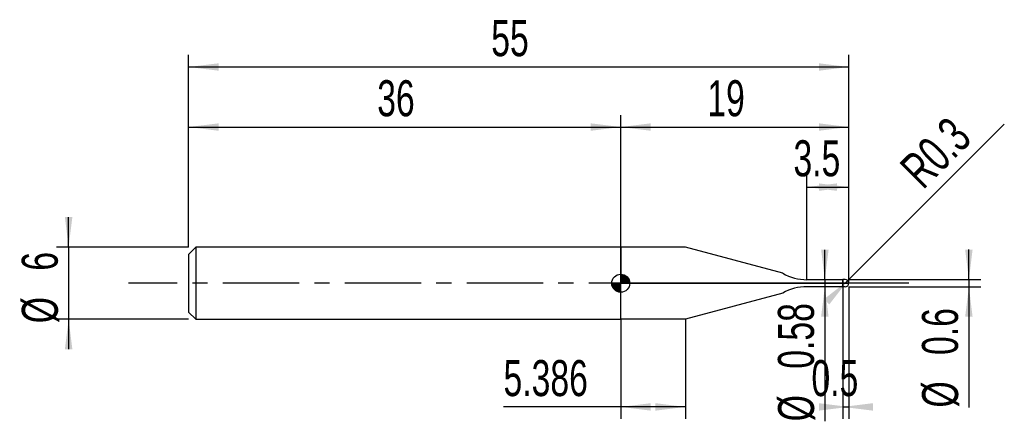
# Model space of a CAD drawing. Extents: x -14.1 to 68, y -11.5 to 21.9.
import ezdxf
from ezdxf.enums import TextEntityAlignment as Align

# ---------------------------------------------------------------- set-up
doc = ezdxf.new("R2010")
doc.units = 0
doc.linetypes.add('CENTER', pattern=[10.16, 6.35, -1.27, 1.27, -1.27])
doc.layers.get('0').update_dxf_attribs({"linetype": 'CONTINUOUS'})
for name, color, linetype in [('1', 4, 'CONTINUOUS'), ('2', 7, 'CONTINUOUS'), ('4', 2, 'CENTER'), ('CUT', 1, 'CONTINUOUS'), ('NOCUT', 7, 'CONTINUOUS'), ('SK1', 4, 'CONTINUOUS'), ('SK2', 7, 'CONTINUOUS'), ('SK4', 2, 'CENTER')]:
    doc.layers.add(name, color=color, linetype=linetype)
doc.dimstyles.new('SLDDIMSTYLE0', dxfattribs={"dimtxt": 3, "dimasz": 2.5, "dimexe": 0, "dimexo": 0.0625, "dimgap": 0.75, "dimtad": 1, "dimrnd": 1e-09, "dimsah": 1, "dimcen": 0.09, "dimazin": 3, "dimtfac": 1, "dimtofl": 0, "dimtmove": 0, "dimatfit": 3})
doc.dimstyles.new('SLDDIMSTYLE1', dxfattribs={"dimtxt": 3, "dimasz": 2.5, "dimexe": 0, "dimexo": 0.0625, "dimgap": 0.75, "dimtad": 1, "dimrnd": 1e-09, "dimsah": 1, "dimcen": 0.09, "dimazin": 3, "dimtfac": 1, "dimtmove": 0, "dimatfit": 3})
doc.dimstyles.new('SLDDIMSTYLE2', dxfattribs={"dimtxt": 3, "dimasz": 2.5, "dimexe": 0, "dimexo": 0.0625, "dimgap": 0.75, "dimtad": 1, "dimrnd": 1e-09, "dimzin": 12, "dimsah": 1, "dimcen": 0.09, "dimazin": 3, "dimtfac": 1, "dimtofl": 0, "dimtmove": 0, "dimatfit": 3})
doc.dimstyles.new('SLDDIMSTYLE3', dxfattribs={"dimtxt": 3, "dimasz": 2.5, "dimexe": 0, "dimexo": 0.0625, "dimgap": 0.75, "dimtad": 1, "dimrnd": 1e-09, "dimsah": 1, "dimcen": 0, "dimazin": 3, "dimtfac": 1, "dimtofl": 0, "dimtmove": 0, "dimatfit": 3})
doc.dimstyles.new('SLDDIMSTYLE4', dxfattribs={"dimtxt": 3, "dimasz": 2.5, "dimexe": 0, "dimexo": 0.0625, "dimgap": 0.75, "dimtad": 1, "dimrnd": 1e-09, "dimzin": 12, "dimsah": 1, "dimcen": 0.09, "dimazin": 3, "dimtfac": 1, "dimtmove": 0, "dimatfit": 3})

# ---------------------------------------------------------------- blocks, each defined once
blk = doc.blocks.new('_D')
at = {"layer": '2'}
for p, q in [((54.5, -0.3), (54.5, -11.3)), ((55, -0.3), (55, -11.3)), ((54.5, -10.3), (55, -10.3))]:
    blk.add_line(p, q, dxfattribs=at)
for points in [[(55, -10.3), (52.5, -9.99), (52.5, -10.61)], [(54.5, -10.3), (57, -10.61), (57, -9.99)]]:
    blk.add_solid(points, dxfattribs=at)
at = {"layer": '2', "width": 0.7}
blk.add_text('0.5', height=3, dxfattribs=at).set_placement((51.885, -10.3), align=Align.BOTTOM_LEFT)
blk = doc.blocks.new('_D_1')
at = {"layer": '2'}
for p, q in [((65, 0.3), (65, 2.8)), ((55, 0.3), (66, 0.3)), ((65, 0.3), (65, -0.3)), ((55, -0.3), (66, -0.3)), ((65, -0.3), (65, -10.352))]:
    blk.add_line(p, q, dxfattribs=at)
for points in [[(65, 0.3), (65.31, 2.8), (64.69, 2.8)], [(65, -0.3), (64.69, -2.8), (65.31, -2.8)]]:
    blk.add_solid(points, dxfattribs=at)
at = {"layer": '2', "width": 0.7}
for s, p in [('0.6', (64.992, -5.978)), ('%%c', (65, -10.352))]:
    blk.add_text(s, height=3, rotation=90, dxfattribs=at).set_placement(p, align=Align.BOTTOM_LEFT)
blk = doc.blocks.new('_D_2')
at = {"layer": '2'}
for p, q in [((36, -3), (36, -11.3)), ((41.386, -3), (41.386, -11.3)), ((36, -10.3), (26.23, -10.3)), ((41.386, -10.3), (36, -10.3))]:
    blk.add_line(p, q, dxfattribs=at)
for points in [[(36, -10.3), (38.5, -10.61), (38.5, -9.99)], [(41.386, -10.3), (38.886, -9.99), (38.886, -10.61)]]:
    blk.add_solid(points, dxfattribs=at)
at = {"layer": '2', "width": 0.7}
blk.add_text('5.386', height=3, dxfattribs=at).set_placement((26.23, -10.3), align=Align.BOTTOM_LEFT)
blk = doc.blocks.new('_D_3')
at = {"layer": '2'}
for p, q in [((51.5, 0.29), (51.5, 9)), ((55, 0.29), (55, 9)), ((51.5, 8), (55, 8))]:
    blk.add_line(p, q, dxfattribs=at)
for points in [[(51.5, 8), (54, 7.69), (54, 8.31)], [(55, 8), (52.5, 8.31), (52.5, 7.69)]]:
    blk.add_solid(points, dxfattribs=at)
at = {"layer": '2', "width": 0.7}
blk.add_text('3.5', height=3, dxfattribs=at).set_placement((50.385, 8), align=Align.BOTTOM_LEFT)
blk = doc.blocks.new('_D_4')
at = {"layer": '2'}
for p, q in [((53, 0.29), (53, 2.79)), ((54.5, 0.29), (52, 0.29)), ((53, 0.29), (53, -0.29)), ((54.5, -0.29), (52, -0.29)), ((53, -0.29), (53, -11.497))]:
    blk.add_line(p, q, dxfattribs=at)
for points in [[(53, 0.29), (53.31, 2.79), (52.69, 2.79)], [(53, -0.29), (52.69, -2.79), (53.31, -2.79)]]:
    blk.add_solid(points, dxfattribs=at)
at = {"layer": '2', "width": 0.7}
for s, p in [('0.58', (52.992, -7.123)), ('%%c', (53, -11.497))]:
    blk.add_text(s, height=3, rotation=90, dxfattribs=at).set_placement(p, align=Align.BOTTOM_LEFT)
blk = doc.blocks.new('_D_5')
at = {"layer": '2'}
for q in [(67.951, 13.251), (54.7, 0)]:
    blk.add_line((54.912, 0.212), q, dxfattribs=at)
blk.add_solid([(54.912, 0.212), (52.925, -1.336), (53.364, -1.775)], dxfattribs=at)
at = {"layer": '2', "width": 0.7}
blk.add_text('R0.3', height=3, rotation=45, dxfattribs=at).set_placement((61.816, 7.076), align=Align.BOTTOM_LEFT)
blk = doc.blocks.new('_D_6')
at = {"layer": 'SK2'}
for p, q in [((0, 3), (0, 19)), ((55, 3), (55, 19)), ((0, 18), (55, 18))]:
    blk.add_line(p, q, dxfattribs=at)
for points in [[(0, 18), (2.5, 17.69), (2.5, 18.31)], [(55, 18), (52.5, 18.31), (52.5, 17.69)]]:
    blk.add_solid(points, dxfattribs=at)
at = {"layer": 'SK2', "width": 0.7}
blk.add_text('55', height=3, dxfattribs=at).set_placement((25.208, 18), align=Align.BOTTOM_LEFT)
blk = doc.blocks.new('_D_7')
at = {"layer": 'SK2'}
for p, q in [((0, 3), (0, 14)), ((36, 3), (36, 14)), ((0, 13), (36, 13))]:
    blk.add_line(p, q, dxfattribs=at)
for points in [[(0, 13), (2.5, 12.69), (2.5, 13.31)], [(36, 13), (33.5, 13.31), (33.5, 12.69)]]:
    blk.add_solid(points, dxfattribs=at)
at = {"layer": 'SK2', "width": 0.7}
blk.add_text('36', height=3, dxfattribs=at).set_placement((15.708, 13), align=Align.BOTTOM_LEFT)
blk = doc.blocks.new('_D_8')
at = {"layer": 'SK2'}
for p, q in [((36, 0), (36, 14)), ((55, 0), (55, 14)), ((36, 13), (55, 13))]:
    blk.add_line(p, q, dxfattribs=at)
for points in [[(36, 13), (38.5, 12.69), (38.5, 13.31)], [(55, 13), (52.5, 13.31), (52.5, 12.69)]]:
    blk.add_solid(points, dxfattribs=at)
at = {"layer": 'SK2', "width": 0.7}
blk.add_text('19', height=3, dxfattribs=at).set_placement((43.208, 13), align=Align.BOTTOM_LEFT)
blk = doc.blocks.new('_D_9')
at = {"layer": 'SK2'}
for p, q in [((-10, 3), (-10, 5.5)), ((0, 3), (-11, 3)), ((-10, 3), (-10, -3)), ((0, -3), (-11, -3)), ((-10, -3), (-10, -5.5))]:
    blk.add_line(p, q, dxfattribs=at)
for points in [[(-10, 3), (-9.69, 5.5), (-10.31, 5.5)], [(-10, -3), (-10.31, -5.5), (-9.69, -5.5)]]:
    blk.add_solid(points, dxfattribs=at)
at = {"layer": 'SK2', "width": 0.7}
for s, p in [('6', (-10.008, 1.041)), ('%%c', (-10, -3.333))]:
    blk.add_text(s, height=3, rotation=90, dxfattribs=at).set_placement(p, align=Align.BOTTOM_LEFT)
blk = doc.blocks.new('*U12')
at = {"color": 0, "linetype": 'CONTINUOUS'}
for points in [[(0, 0), (0, 0.75), (0.146, 0)], [(0.146, 0), (0, 0.75), (0.146, 0.736)], [(0.146, 0), (0.146, 0.736), (0.287, 0)], [(0.287, 0), (0.146, 0.736), (0.287, 0.693)], [(0.287, 0), (0.287, 0.693), (0.417, 0)], [(0.417, 0), (0.287, 0.693), (0.417, 0.624)], [(0.417, 0), (0.417, 0.624), (0.53, 0)], [(0.53, 0), (0.417, 0.624), (0.53, 0.53)], [(0.53, 0), (0.53, 0.53), (0.624, 0)], [(0.624, 0), (0.53, 0.53), (0.624, 0.417)], [(0.624, 0), (0.624, 0.417), (0.693, 0)], [(0.693, 0), (0.624, 0.417), (0.693, 0.287)], [(0.693, 0), (0.693, 0.287), (0.736, 0)], [(0.736, 0), (0.693, 0.287), (0.736, 0.146)], [(0.736, 0), (0.736, 0.146), (0.75, 0)]]:
    blk.add_solid(points, dxfattribs=at)
blk = doc.blocks.new('*U13')
at = {"color": 0, "linetype": 'CONTINUOUS'}
for points in [[(-0.739, -0.13), (-0.75, 0), (-0.739, 0)], [(-0.739, -0.13), (-0.739, 0), (-0.705, -0.257)], [(-0.705, -0.257), (-0.739, 0), (-0.705, 0)], [(-0.705, -0.257), (-0.705, 0), (-0.65, -0.375)], [(-0.65, -0.375), (-0.705, 0), (-0.65, 0)], [(-0.65, -0.375), (-0.65, 0), (-0.575, -0.482)], [(-0.575, -0.482), (-0.65, 0), (-0.575, 0)], [(-0.575, -0.482), (-0.575, 0), (-0.482, -0.575)], [(-0.482, -0.575), (-0.575, 0), (-0.482, 0)], [(-0.482, -0.575), (-0.482, 0), (-0.375, -0.65)], [(-0.375, -0.65), (-0.482, 0), (-0.375, 0)], [(-0.375, -0.65), (-0.375, 0), (-0.257, -0.705)], [(-0.257, -0.705), (-0.375, 0), (-0.257, 0)], [(-0.257, -0.705), (-0.257, 0), (-0.13, -0.739)], [(-0.13, -0.739), (-0.257, 0), (-0.13, 0)], [(-0.13, -0.739), (-0.13, 0), (0, -0.75)], [(0, -0.75), (-0.13, 0), (0, 0)]]:
    blk.add_solid(points, dxfattribs=at)
blk = doc.blocks.new('SW_DOWELSYMBOL_0')
at = {"layer": 'SK1', "color": 0}
blk.add_circle((0, 0), 0.75, dxfattribs=at)
at = {"color": 0, "linetype": 'CONTINUOUS'}
for name in ['*U13', '*U12']:
    blk.add_blockref(name, (0, 0), dxfattribs=at)

msp = doc.modelspace()

# ---------------------------------------------------------------- linework, layer by layer
at = {"layer": '1'}
for p, q in [((41.386, 3), (36, 3)), ((36, 3), (36, 0)), ((49.5, 0.826), (41.386, 3)), ((36, -3), (36, 0)), ((54.443, 0.29), (51.5, 0.29)), ((54.5, 0.3), (54.443, 0.29)), ((54.7, 0.3), (54.5, 0.3)), ((54.5, 0.3), (54.5, 0)), ((54.5, 0), (54.5, 0.3)), ((54.5, -0.3), (54.5, 0)), ((54.5, 0), (54.5, -0.3)), ((54.443, -0.29), (51.5, -0.29)), ((54.5, -0.3), (54.443, -0.29)), ((54.7, -0.3), (54.5, -0.3)), ((49.5, -0.826), (41.386, -3)), ((41.386, -3), (36, -3))]:
    msp.add_line(p, q, dxfattribs=at)
for centre, radius, start, end in [((51.5, 4.29), 4, 240, 270), ((54.7, 0), 0.3, 360, 90), ((54.7, 0), 0.3, 270, 360), ((51.5, -4.29), 4, 90, 120)]:
    msp.add_arc(centre, radius, start, end, dxfattribs=at)
at = {"layer": '4'}
msp.add_line((55, 0), (36, 0), dxfattribs=at)
at = {"layer": 'CUT'}
for p, q in [((54.7, 0.3), (54.5, 0.3)), ((54.5, 0.3), (54.5, 0)), ((54.5, 0), (55, 0))]:
    msp.add_line(p, q, dxfattribs=at)
msp.add_arc((54.7, 0), 0.3, 360, 90, dxfattribs=at)
at = {"layer": 'NOCUT'}
for p, q in [((41.386, 3), (36, 3)), ((36, 3), (36, 0)), ((49.5, 0.826), (41.386, 3)), ((36, 0), (54.5, 0)), ((54.443, 0.29), (51.5, 0.29)), ((54.5, 0.3), (54.443, 0.29)), ((54.5, 0), (54.5, 0.3))]:
    msp.add_line(p, q, dxfattribs=at)
msp.add_arc((51.5, 4.29), 4, 240, 270, dxfattribs=at)
at = {"layer": 'SK1'}
for p, q in [((0.6, 3), (0, 2.4)), ((36, 3), (0.6, 3)), ((0.6, 3), (0.6, -3)), ((0, 2.4), (0, 0)), ((0, 0), (0, -2.4)), ((0, -2.4), (0.6, -3)), ((0.6, -3), (36, -3))]:
    msp.add_line(p, q, dxfattribs=at)
msp.add_circle((36, 0), 0.75, dxfattribs=at)
at = {"layer": 'SK4'}
msp.add_line((60, 0), (-5, 0), dxfattribs=at)

# ---------------------------------------------------------------- block references
at = {"layer": 'SK1'}
msp.add_blockref('SW_DOWELSYMBOL_0', (36, 0), dxfattribs=at)

# ---------------------------------------------------------------- texts
at = {"layer": 'SK2', "width": 0.7}
msp.add_text('AP1', height=0.05, dxfattribs=at).set_placement((36, -0.018), align=Align.BOTTOM_LEFT)

# ---------------------------------------------------------------- dimensions: what is measured, and where the dimension line sits
at = {"layer": '2'}
dim = msp.add_radius_dim(center=(54.7, 0), mpoint=(54.912, 0.212), dimstyle='SLDDIMSTYLE3', dxfattribs=at)
dim.commit()
dim.dimension.update_dxf_attribs({"geometry": '_D_5', "text_midpoint": (65, 10.3), "dimtype": 164})
for base, p1, p2, dimstyle, picture, middle in [((55, 8), (51.5, 0.29), (55, 0.29), 'SLDDIMSTYLE2', '_D_3', (53.25, 8)), ((55, -10.3), (54.5, -0.3), (55, -0.3), 'SLDDIMSTYLE0', '_D', (54.75, -10.3)), ((36, -10.3), (41.386, -3), (36, -3), 'SLDDIMSTYLE2', '_D_2', (31.386, -10.3))]:
    dim = msp.add_linear_dim(base=base, p1=p1, p2=p2, dimstyle=dimstyle, dxfattribs=at)
    dim.commit()
    dim.dimension.update_dxf_attribs({"geometry": picture, "text_midpoint": middle, "dimtype": 160})
for base, p1, p2, picture, middle in [((53, -0.29), (54.5, 0.29), (54.5, -0.29), '_D_4', (53, -5.3)), ((65, -0.3), (55, 0.3), (55, -0.3), '_D_1', (65, -5.3))]:
    dim = msp.add_linear_dim(base=base, p1=p1, p2=p2, angle=90, text='%%c<>', dimstyle='SLDDIMSTYLE1', dxfattribs=at)
    dim.commit()
    dim.dimension.update_dxf_attribs({"geometry": picture, "text_midpoint": middle, "dimtype": 160})
at = {"layer": 'SK2'}
for base, p1, p2, picture, middle in [((55, 18), (0, 3), (55, 3), '_D_6', (27.5, 18)), ((36, 13), (0, 3), (36, 3), '_D_7', (18, 13)), ((55, 13), (36, 0), (55, 0), '_D_8', (45.5, 13))]:
    dim = msp.add_linear_dim(base=base, p1=p1, p2=p2, dimstyle='SLDDIMSTYLE2', dxfattribs=at)
    dim.commit()
    dim.dimension.update_dxf_attribs({"geometry": picture, "text_midpoint": middle, "dimtype": 160})
dim = msp.add_linear_dim(base=(-10, -3), p1=(0, 3), p2=(0, -3), angle=90, text='%%c<>', dimstyle='SLDDIMSTYLE4', dxfattribs=at)
dim.commit()
dim.dimension.update_dxf_attribs({"geometry": '_D_9', "text_midpoint": (-10, 0), "dimtype": 160})

doc.saveas('drawing.dxf')
